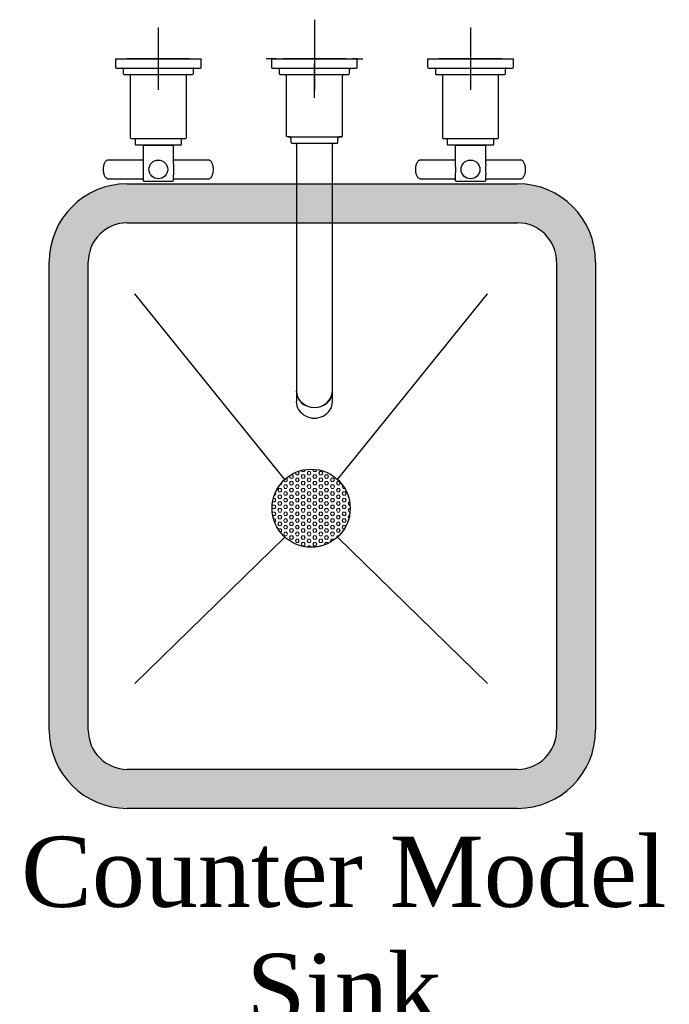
# Model space of a CAD drawing. Header units: inches. Extents: x 1703 to 137267, y -37098 to 14102.
# Tile 10 of 139: x 14458 to 14874, y 7418 to 8049. Entities that reach past the tile are written whole.
import ezdxf

# ---------------------------------------------------------------- set-up
doc = ezdxf.new("R2010")
doc.units = ezdxf.units.IN
doc.header["$MEASUREMENT"] = 0
for name, color, linetype, lineweight in [('CKD Dimensions', 7, 'Continuous', 0), ('CKD Equipments', 252, 'Continuous', 0), ('L1', 171, 'Continuous', 13)]:
    doc.layers.add(name, color=color, linetype=linetype, lineweight=lineweight)
doc.layers.add('EQUI.', color=4, linetype='Continuous')
doc.layers.add('EQUIPMENT', color=1, linetype='Continuous')
doc.styles.add('style12', font='BOOKOSI.TTF')

# ---------------------------------------------------------------- blocks, each defined once
blk = doc.blocks.new('G$C92792038')
at = {"layer": 'CKD Dimensions'}
h = blk.add_hatch(color=61, dxfattribs=at)
h.dxf.hatch_style = 1
edge = h.paths.add_edge_path()
edge.add_line((50, 400), (300, 400))
edge.add_arc((300, 350), 50, 360, 90, ccw=False)
edge.add_line((350, 350), (350, 50))
edge.add_arc((300, 50), 50, 270, 360, ccw=False)
edge.add_line((300, 0), (50, 0))
edge.add_arc((50, 50), 50, 180, 270, ccw=False)
edge.add_line((0, 50), (0, 350))
edge.add_arc((50, 350), 50, 90, 180, ccw=False)
edge = h.paths.add_edge_path(flags=16)
edge.add_arc((300, 50), 25, 270, 360)
edge.add_line((325, 50), (325, 350))
edge.add_arc((300, 350), 25, 0, 90)
edge.add_line((300, 375), (50, 375))
edge.add_arc((50, 350), 25, 90, 180)
edge.add_line((25, 350), (25, 50))
edge.add_arc((50, 50), 25, 180, 270)
edge.add_line((50, 25), (300, 25))
h = blk.add_hatch(dxfattribs=at)
h.set_pattern_fill('HEX', color=256, scale=10)
h.set_pattern_definition([(0, (-71622.6968, -11169.517), (0, 2.16506351), [1.25, -2.5]), (120, (-71622.6968, -11169.517), (-1.875, -1.082531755), [1.25, -2.5]), (60, (-71621.4468, -11169.517), (-1.875, 1.082531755), [1.25, -2.5])])
edge = h.paths.add_edge_path()
edge.add_arc((167.8, 192.22), 25, 0, 360)
at = {"layer": 'CKD Equipments'}
for points in [[(150.97, 210.71), (54.8, 329.54)], [(150.97, 210.71), (54.8, 329.54)], [(150.97, 210.71), (54.8, 329.54)], [(184.63, 210.71), (280.8, 329.54)], [(184.63, 210.71), (280.8, 329.54)], [(184.63, 210.71), (280.8, 329.54)]]:
    blk.add_lwpolyline(points, dxfattribs=at)
at = {"layer": 'EQUI.'}
for p, q in [((50, 400), (300, 400)), ((50, 375), (300, 375)), ((0, 50), (0, 350)), ((25, 50), (25, 350)), ((325, 350), (325, 50)), ((350, 350), (350, 50)), ((300, 25), (50, 25)), ((300, 0), (50, 0))]:
    blk.add_line(p, q, dxfattribs=at)
for points in [[(150.97, 210.71), (54.8, 329.54)], [(184.63, 210.71), (280.8, 329.54)], [(54.8, 79.9), (150.97, 173.73)], [(54.8, 79.9), (150.97, 173.73)], [(54.8, 79.9), (150.97, 173.73)], [(54.8, 79.9), (150.97, 173.73)], [(280.8, 79.9), (184.63, 173.73)], [(280.8, 79.9), (184.63, 173.73)], [(280.8, 79.9), (184.63, 173.73)], [(280.8, 79.9), (184.63, 173.73)]]:
    blk.add_lwpolyline(points, dxfattribs=at)
blk.add_circle((167.8, 192.22), 25, dxfattribs=at)
blk.add_circle((167.8, 192.22), 25, dxfattribs=at)
blk.add_circle((167.8, 192.22), 25, dxfattribs=at)
blk.add_circle((167.8, 192.22), 25, dxfattribs=at)
for centre, radius, start, end in [((50, 350), 50, 90, 180), ((300, 350), 50, 0, 90), ((50, 350), 25, 90, 180), ((300, 350), 25, 0, 90), ((50, 50), 50, 180, 270), ((50, 50), 25, 180, 270), ((300, 50), 50, 270, 0), ((300, 50), 25, 270, 0)]:
    blk.add_arc(centre, radius, start, end, dxfattribs=at)
at = {"layer": 'EQUIPMENT'}
for p, q in [((169.88, 505.11), (169.88, 483.61)), ((69.88, 500.11), (69.88, 460.11)), ((169.88, 500.11), (169.88, 460.11)), ((269.88, 500.11), (269.88, 460.11)), ((42.38, 480.11), (97.38, 480.11)), ((42.38, 480.11), (42.38, 474.61)), ((89.88, 480.11), (49.88, 480.11)), ((97.38, 474.61), (97.38, 480.11)), ((144.88, 480.11), (138.88, 480.11)), ((142.38, 480.11), (142.38, 474.61)), ((189.88, 480.11), (149.88, 480.11)), ((194.88, 480.11), (200.88, 480.11)), ((197.38, 474.61), (197.38, 480.11)), ((242.38, 480.11), (297.38, 480.11)), ((242.38, 480.11), (242.38, 474.61)), ((289.88, 480.11), (249.88, 480.11)), ((297.38, 474.61), (297.38, 480.11)), ((42.88, 474.11), (96.88, 474.11)), ((47.38, 473.61), (47.38, 470.61)), ((92.38, 470.61), (92.38, 473.61)), ((147.38, 473.11), (147.38, 470.61)), ((169.88, 455.11), (169.88, 476.61)), ((192.38, 470.61), (192.38, 473.11)), ((242.88, 474.11), (296.88, 474.11)), ((247.38, 473.61), (247.38, 470.61)), ((292.38, 470.61), (292.38, 473.61)), ((47.88, 470.11), (91.88, 470.11)), ((51.88, 470.11), (51.88, 429.61)), ((87.88, 429.61), (87.88, 470.11)), ((151.88, 469.11), (151.88, 430.61)), ((187.88, 430.61), (187.88, 469.11)), ((247.88, 470.11), (291.88, 470.11)), ((251.88, 470.11), (251.88, 429.61)), ((287.88, 429.61), (287.88, 470.11)), ((52.38, 429.11), (87.38, 429.11)), ((55.03, 429.11), (55.03, 425.41)), ((84.73, 425.41), (84.73, 429.11)), ((154.88, 429.11), (154.88, 426.61)), ((184.88, 426.61), (184.88, 429.11)), ((252.38, 429.11), (287.38, 429.11)), ((255.03, 429.11), (255.03, 425.41)), ((284.73, 425.41), (284.73, 429.11)), ((55.53, 424.91), (84.23, 424.91)), ((60.13, 424.71), (79.63, 424.71)), ((60.13, 424.71), (60.13, 412.69)), ((61, 424.91), (61, 424.71)), ((78.77, 424.71), (78.77, 424.91)), ((79.63, 412.58), (79.63, 424.71)), ((158.38, 425.11), (158.38, 305.61)), ((181.38, 305.61), (181.38, 425.11)), ((255.53, 424.91), (284.23, 424.91)), ((260.13, 424.71), (279.63, 424.71)), ((260.13, 424.71), (260.13, 412.69)), ((261, 424.91), (261, 424.71)), ((278.77, 424.71), (278.77, 424.91)), ((279.63, 412.58), (279.63, 424.71)), ((60.13, 415.21), (37.84, 415.21)), ((101.93, 415.21), (79.63, 415.21)), ((260.13, 415.21), (237.84, 415.21)), ((301.93, 415.21), (279.63, 415.21)), ((34.6, 409.37), (34.59, 409.21)), ((34.59, 409.21), (34.6, 409.06)), ((60.13, 405.8), (60.13, 402.21)), ((79.63, 402.21), (79.63, 405.75)), ((105.18, 409.21), (105.17, 409.36)), ((105.17, 409.04), (105.18, 409.21)), ((234.6, 409.37), (234.59, 409.21)), ((234.59, 409.21), (234.6, 409.06)), ((260.13, 405.8), (260.13, 402.21)), ((279.63, 402.21), (279.63, 405.75)), ((305.18, 409.21), (305.17, 409.36)), ((305.17, 409.04), (305.18, 409.21)), ((37.84, 403.21), (60.13, 403.21)), ((60.63, 401.71), (79.13, 401.71)), ((79.63, 403.21), (101.93, 403.21)), ((237.84, 403.21), (260.13, 403.21)), ((260.63, 401.71), (279.13, 401.71)), ((279.63, 403.21), (301.93, 403.21)), ((158.38, 305.61), (158.38, 269.36)), ((181.38, 269.35), (181.38, 305.61)), ((158.31, 267.18), (158.31, 260.48)), ((158.38, 269.36), (158.38, 267.25)), ((181.38, 267.25), (181.38, 269.35)), ((181.46, 260.48), (181.46, 267.18))]:
    blk.add_line(p, q, dxfattribs=at)
for centre in [(69.88, 409.21), (269.88, 409.21)]:
    blk.add_circle(centre, 6, dxfattribs=at)
for centre, radius, start, end in [((42.88, 474.61), 0.5, 180, 270), ((46.88, 473.61), 0.5, 0, 90), ((92.88, 473.61), 0.5, 90, 180), ((96.88, 474.61), 0.5, 270, 0), ((142.87, 474.6), 0.484, 180.59089, 257.20816), ((158.06, 2525), 2050.92, 269.6737, 270.02288), ((146.39, 473.11), 0.994, 359.90149, 76.90515), ((193.36, 473.14), 0.969, 105.51501, 182.34459), ((242.88, 474.61), 0.5, 180, 270), ((246.88, 473.61), 0.5, 0, 90), ((292.88, 473.61), 0.5, 90, 180), ((296.88, 474.61), 0.5, 270, 0), ((47.88, 470.61), 0.5, 180, 270), ((91.88, 470.61), 0.5, 270, 0), ((150.91, 469.15), 0.956, 357.64471, 77.70928), ((188.88, 469.11), 0.999, 105.48615, 180.00027), ((191.92, 470.6), 0.468, 302.26955, 1.21771), ((247.88, 470.61), 0.5, 180, 270), ((291.88, 470.61), 0.5, 270, 0), ((52.38, 429.61), 0.5, 180, 270), ((87.38, 429.61), 0.5, 270, 0), ((152.37, 430.59), 0.478, 178.26733, 257.13819), ((153.92, 429.14), 0.959, 357.75001, 77.99186), ((185.88, 429.11), 0.997, 103.36277, 180.02544), ((187.41, 430.6), 0.475, 305.7664, 0.81013), ((252.38, 429.61), 0.5, 180, 270), ((287.38, 429.61), 0.5, 270, 0), ((55.53, 425.41), 0.5, 180, 270), ((84.23, 425.41), 0.5, 270, 0), ((157.4, 425.12), 0.979, 359.48235, 72.31636), ((182.38, 425.11), 0.994, 107.89165, 180.11735), ((184.39, 426.61), 0.492, 288.09484, 0.3106), ((255.53, 425.41), 0.5, 180, 270), ((284.23, 425.41), 0.5, 270, 0), ((60.63, 402.21), 0.5, 180, 270), ((79.13, 402.21), 0.5, 270, 0), ((260.63, 402.21), 0.5, 180, 270), ((279.13, 402.21), 0.5, 270, 0), ((169.88, 262.02), 12.12, 213.9793, 325.16022)]:
    blk.add_arc(centre, radius, start, end, dxfattribs=at)
for centre, major_axis, ratio, start_param, end_param in [((169.88, 480.11), (27.5, 0), 0.000034, 2.667121, 6.283185), ((169.88, 480.11), (25.88, 0), 0.000034, 2.815846, 6.283185), ((169.88, 480.11), (27.5, 0), 0.000034, 0, 0.47639), ((169.88, 480.11), (25.88, 0), 0.000034, 0, 0.327867), ((169.88, 474.11), (27, 0), 0.000034, 3.141456, 6.282925), ((169.88, 470.11), (22, 0), 0.000034, 3.142066, 6.283185), ((169.88, 430.11), (17.5, 0), 0.000034, 2.696758, 6.283185), ((169.88, 430.11), (17.5, 0), 0.000034, 0, 0.440577), ((169.88, 426.11), (14.5, 0), 0.000034, 3.141569, 6.283185), ((169.88, 267.18), (11.58, 0), 0.906322, 3.141593, 6.283185), ((169.88, 267.25), (11.5, 0), 0.906322, 3.141593, 6.283185), ((169.88, 260.48), (11.58, 0), 0.906322, 3.141593, 3.655143), ((169.88, 260.48), (11.58, 0), 0.906322, 5.752494, 6.283185)]:
    blk.add_ellipse(centre, major_axis=major_axis, ratio=ratio, start_param=start_param, end_param=end_param, dxfattribs=at)
for points, knots in [([(197.01, 474.13), (197.05, 474.14), (197.13, 474.17), (197.26, 474.27), (197.35, 474.41), (197.39, 474.55), (197.38, 474.62), (197.38, 474.63)], [0, 0, 0, 0, 0.168578, 0.402971, 0.679997, 0.948361, 1, 1, 1, 1]), ([(147.39, 470.63), (147.39, 470.62), (147.37, 470.55), (147.41, 470.43), (147.49, 470.3), (147.58, 470.21), (147.66, 470.16), (147.71, 470.14), (147.74, 470.13)], [0, 0, 0, 0, 0.042757, 0.325645, 0.547786, 0.733379, 0.889807, 1, 1, 1, 1]), ([(154.89, 426.62), (154.89, 426.61), (154.88, 426.54), (154.92, 426.41), (155, 426.29), (155.09, 426.2), (155.17, 426.16), (155.24, 426.13), (155.26, 426.13), (155.27, 426.13)], [0, 0, 0, 0, 0.071045, 0.33477, 0.544053, 0.719742, 0.867475, 0.987287, 1, 1, 1, 1]), ([(37.83, 415.18), (37.74, 415.19), (37.46, 415.21), (36.96, 415.02), (36.4, 414.65), (35.89, 414.09), (35.44, 413.35), (35.07, 412.46), (34.8, 411.46), (34.63, 410.39), (34.61, 409.74), (34.6, 409.37)], [0, 0, 0, 0, 0.045604, 0.158159, 0.271631, 0.39062, 0.514613, 0.640295, 0.76551, 0.890129, 1, 1, 1, 1]), ([(60.13, 412.7), (60.13, 412.34), (60.15, 411.97), (60.19, 410.85), (60.23, 410.05), (60.23, 407.96), (60.13, 406.75), (60.13, 405.76)], [0.4022822, 0.4022822, 0.4022822, 0.4022822, 0.4375, 0.4375, 0.5, 0.5, 0.5975436, 0.5975436, 0.5975436, 0.5975436]), ([(79.63, 412.63), (79.63, 412.3), (79.62, 411.94), (79.57, 410.83), (79.54, 410.02), (79.54, 409.21)], [0.90411341, 0.90411341, 0.90411341, 0.90411341, 0.9375, 0.9375, 1, 1, 1, 1]), ([(105.17, 409.36), (105.17, 409.52), (105.16, 410.01), (105.07, 410.91), (104.85, 411.95), (104.53, 412.91), (104.11, 413.74), (103.61, 414.43), (103.04, 414.9), (102.46, 415.17), (102.12, 415.18), (101.95, 415.19)], [0, 0, 0, 0, 0.048847, 0.173034, 0.297636, 0.422848, 0.549037, 0.676469, 0.804317, 0.914337, 1, 1, 1, 1]), ([(237.83, 415.18), (237.74, 415.19), (237.46, 415.21), (236.96, 415.02), (236.4, 414.65), (235.89, 414.09), (235.44, 413.35), (235.07, 412.46), (234.8, 411.46), (234.63, 410.39), (234.61, 409.74), (234.6, 409.37)], [0, 0, 0, 0, 0.045604, 0.158159, 0.271631, 0.39062, 0.514613, 0.640295, 0.76551, 0.890129, 1, 1, 1, 1]), ([(260.13, 412.7), (260.13, 412.34), (260.15, 411.97), (260.19, 410.85), (260.23, 410.05), (260.23, 407.96), (260.13, 406.75), (260.13, 405.76)], [0.4022822, 0.4022822, 0.4022822, 0.4022822, 0.4375, 0.4375, 0.5, 0.5, 0.5975436, 0.5975436, 0.5975436, 0.5975436]), ([(279.63, 412.63), (279.63, 412.3), (279.62, 411.94), (279.57, 410.83), (279.54, 410.02), (279.54, 409.21)], [0.90411341, 0.90411341, 0.90411341, 0.90411341, 0.9375, 0.9375, 1, 1, 1, 1]), ([(305.17, 409.36), (305.17, 409.52), (305.16, 410.01), (305.07, 410.91), (304.85, 411.95), (304.53, 412.91), (304.11, 413.74), (303.61, 414.43), (303.04, 414.9), (302.46, 415.17), (302.12, 415.18), (301.95, 415.19)], [0, 0, 0, 0, 0.048847, 0.173034, 0.297636, 0.422848, 0.549037, 0.676469, 0.804317, 0.914337, 1, 1, 1, 1]), ([(34.6, 409.06), (34.6, 408.9), (34.61, 408.41), (34.7, 407.51), (34.92, 406.47), (35.24, 405.51), (35.65, 404.67), (36.16, 403.99), (36.73, 403.52), (37.3, 403.25), (37.64, 403.23), (37.82, 403.23)], [0, 0, 0, 0, 0.048847, 0.173034, 0.297636, 0.422848, 0.549037, 0.676469, 0.804317, 0.914337, 1, 1, 1, 1]), ([(101.94, 403.24), (102.03, 403.23), (102.3, 403.21), (102.81, 403.39), (103.37, 403.76), (103.88, 404.33), (104.33, 405.07), (104.7, 405.96), (104.97, 406.96), (105.14, 408.02), (105.16, 408.68), (105.17, 409.04)], [0, 0, 0, 0, 0.045604, 0.158159, 0.271631, 0.39062, 0.514613, 0.640295, 0.76551, 0.890129, 1, 1, 1, 1]), ([(234.6, 409.06), (234.6, 408.9), (234.61, 408.41), (234.7, 407.51), (234.92, 406.47), (235.24, 405.51), (235.65, 404.67), (236.16, 403.99), (236.73, 403.52), (237.3, 403.25), (237.64, 403.23), (237.82, 403.23)], [0, 0, 0, 0, 0.048847, 0.173034, 0.297636, 0.422848, 0.549037, 0.676469, 0.804317, 0.914337, 1, 1, 1, 1]), ([(301.94, 403.24), (302.03, 403.23), (302.3, 403.21), (302.81, 403.39), (303.37, 403.76), (303.88, 404.33), (304.33, 405.07), (304.7, 405.96), (304.97, 406.96), (305.14, 408.02), (305.16, 408.68), (305.17, 409.04)], [0, 0, 0, 0, 0.045604, 0.158159, 0.271631, 0.39062, 0.514613, 0.640295, 0.76551, 0.890129, 1, 1, 1, 1])]:
    blk.add_open_spline(points, degree=3, knots=knots, dxfattribs=at)
for points in [[(79.54, 409.21), (79.54, 407.93), (79.64, 406.72), (79.64, 405.74)], [(279.54, 409.21), (279.54, 407.93), (279.64, 406.72), (279.64, 405.74)]]:
    blk.add_open_spline(points, degree=3, dxfattribs=at)

msp = doc.modelspace()

# ---------------------------------------------------------------- block references
at = {"layer": 'CKD Equipments', "ltscale": 0.25}
msp.add_blockref('G$C92792038', (14476.48, 7543.85), dxfattribs=at)

# ---------------------------------------------------------------- texts
at = {"layer": 'L1', "color": 0, "insert": (14665.18, 7405.1), "char_height": 45, "width": 940.2214, "attachment_point": 8, "style": 'style12'}
msp.add_mtext('Counter Model\\PSink', dxfattribs=at)

doc.saveas('drawing.dxf')
